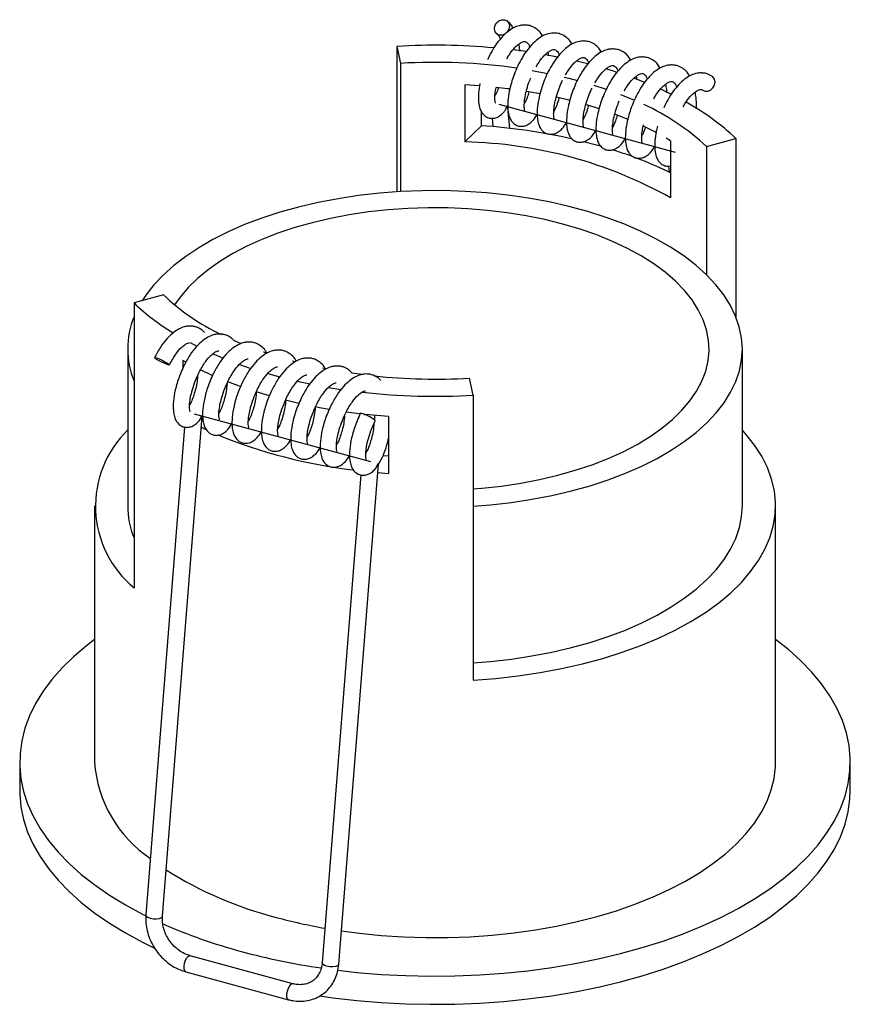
# Paper-space layout '_Trimétrica' of a CAD drawing. Header units: millimetres. Extents: x -101.9 to -51.9, y -0.1 to 59.2.
import ezdxf

# ---------------------------------------------------------------- set-up
doc = ezdxf.new("R2010")
doc.units = ezdxf.units.MM

psp = doc.layouts.new('_Trimétrica')

# ---------------------------------------------------------------- linework, layer by layer
at = {"color": 7, "linetype": 'Continuous', "lineweight": 25}
for p, q in [((-79.191, 57.57), (-79.191, 48.818)), ((-79.191, 57.57), (-78.967, 56.546)), ((-71.408, 57.252), (-72.194, 57.355)), ((-70.04, 57.008), (-70.077, 57.223)), ((-78.967, 56.546), (-78.967, 48.832)), ((-67.687, 56.512), (-68.38, 56.683)), ((-68.294, 56.661), (-68.308, 56.742)), ((-71.038, 56.117), (-70.112, 55.943)), ((-66.523, 56.168), (-66.539, 56.261)), ((-64.73, 55.55), (-64.77, 55.781)), ((-74.209, 55.191), (-75.091, 55.246)), ((-75.091, 55.246), (-75.091, 51.817)), ((-64.27, 55.398), (-64.92, 55.649)), ((-72.564, 53.968), (-72.55, 53.993)), ((-72.499, 53.81), (-72.511, 53.938)), ((-74.091, 52.794), (-74.091, 53.619)), ((-72.388, 52.635), (-72.484, 53.656)), ((-74.091, 52.794), (-75.091, 51.817)), ((-73.45, 53.248), (-73.402, 52.739)), ((-62.709, 51.881), (-62.974, 52.04)), ((-62.709, 51.881), (-62.709, 48.452)), ((-60.546, 51.54), (-58.779, 52.022)), ((-60.546, 51.54), (-60.546, 43.825)), ((-58.779, 52.022), (-58.779, 41.301)), ((-62.837, 50.363), (-62.803, 50.004)), ((-93.239, 42.616), (-95.006, 42.134)), ((-95.006, 42.134), (-95.006, 24.991)), ((-91.638, 39.743), (-91.231, 39.532)), ((-88.555, 39.682), (-89.004, 39.876)), ((-95.392, 39.364), (-95.392, 29.935)), ((-58.392, 29.935), (-58.392, 39.364)), ((-91.891, 38.566), (-92.075, 38.669)), ((-92.075, 38.669), (-92.075, 38.192)), ((-85.3, 38.591), (-85.479, 38.638)), ((-90.301, 37.777), (-91.011, 38.108)), ((-88.669, 38.436), (-87.981, 38.198)), ((-83.414, 38.162), (-83.666, 38.212)), ((-85.17, 37.419), (-84.423, 37.258)), ((-74.593, 36.586), (-74.818, 37.61)), ((-86.862, 36.538), (-87.657, 36.778)), ((-74.593, 36.586), (-74.593, 19.443)), ((-81.446, 35.469), (-82.233, 35.569)), ((-93.299, 5.233), (-90.907, 35.31)), ((-90.927, 35.277), (-90.872, 35.376)), ((-79.694, 35.304), (-79.694, 31.875)), ((-91.961, 34.667), (-94.296, 5.313)), ((-90.959, 34.654), (-90.719, 34.539)), ((-82.686, 2.349), (-80.294, 32.426)), ((-81.348, 31.783), (-83.683, 2.428)), ((-80.334, 31.926), (-79.694, 31.875)), ((-97.392, 29.935), (-97.392, 14.506)), ((-56.392, 14.506), (-56.392, 29.935)), ((-101.892, 14.506), (-101.892, 12.812)), ((-51.892, 12.812), (-51.892, 14.506)), ((-85.447, 1.177), (-91.638, 2.86)), ((-91.9, 1.895), (-85.71, 0.212))]:
    psp.add_line(p, q, dxfattribs=at)
at = {"color": 7, "linetype": 'Continuous'}
for p, q in [((-62.412, 51.178), (-73.025, 54.062)), ((-91.396, 35.47), (-80.783, 32.585))]:
    psp.add_line(p, q, dxfattribs=at)
at = {"color": 7, "linetype": 'Continuous', "lineweight": 25, "flags": 128}
for points in [[(-72.699, 59.17), (-72.552, 59.096), (-72.452, 58.963), (-72.415, 58.79), (-72.446, 58.605), (-72.541, 58.435), (-72.685, 58.306), (-72.856, 58.239), (-73.029, 58.242), (-73.176, 58.316), (-73.276, 58.45), (-73.313, 58.622), (-73.282, 58.807), (-73.187, 58.977), (-73.043, 59.106), (-72.871, 59.174), (-72.699, 59.17)], [(-69.513, 56.929), (-69.811, 56.987), (-70.263, 57.069)], [(-69.112, 55.723), (-68.839, 55.656), (-68.31, 55.519)], [(-65.943, 56.004), (-66.142, 56.068), (-66.603, 56.21)], [(-60.776, 54.936), (-60.647, 54.877), (-60.475, 54.873), (-60.303, 54.941), (-60.159, 55.07), (-60.064, 55.24), (-60.033, 55.425), (-60.07, 55.598), (-60.17, 55.731), (-60.192, 55.748)], [(-72.38, 55.004), (-72.52, 55.021), (-73.212, 55.101)], [(-67.338, 55.237), (-66.583, 54.99), (-66.571, 54.986)], [(-70.562, 54.716), (-71.263, 54.84), (-71.393, 54.861)], [(-68.775, 54.325), (-68.841, 54.342), (-69.579, 54.515)], [(-65.729, 54.676), (-65.529, 54.597), (-64.892, 54.33)], [(-62.653, 54.674), (-62.899, 54.794), (-63.305, 54.984)], [(-67.003, 53.816), (-67.687, 54.028), (-67.798, 54.061)], [(-65.265, 53.174), (-65.521, 53.279), (-66.058, 53.487)], [(-63.559, 52.369), (-63.582, 52.381), (-64.349, 52.767)], [(-66.857, 51.541), (-67.325, 51.672), (-67.947, 51.835)], [(-78.967, 48.832), (-80.238, 48.735), (-81.494, 48.592), (-82.727, 48.406), (-83.932, 48.175), (-85.102, 47.902), (-86.234, 47.588), (-87.32, 47.234), (-88.356, 46.842), (-89.336, 46.414), (-90.257, 45.952), (-91.113, 45.458), (-91.9, 44.935), (-92.615, 44.385), (-93.254, 43.81), (-93.814, 43.214), (-94.292, 42.6), (-94.511, 42.269)], [(-60.546, 43.825), (-61.195, 44.406), (-61.922, 44.962), (-62.723, 45.49), (-63.594, 45.988), (-64.531, 46.453), (-65.529, 46.883), (-66.583, 47.275), (-67.688, 47.629), (-68.839, 47.942), (-70.03, 48.212), (-71.254, 48.439), (-72.507, 48.62), (-73.781, 48.756), (-75.07, 48.845), (-76.369, 48.888), (-77.67, 48.883), (-78.967, 48.832)], [(-74.593, 30.948), (-74.068, 30.991), (-72.889, 31.119), (-71.731, 31.292), (-70.601, 31.507), (-69.505, 31.765), (-68.447, 32.063), (-67.435, 32.4), (-66.473, 32.774), (-65.567, 33.183), (-64.722, 33.625), (-63.941, 34.098), (-63.229, 34.599), (-62.59, 35.126), (-62.028, 35.675), (-61.545, 36.243), (-61.143, 36.829), (-60.826, 37.428), (-60.595, 38.037), (-60.45, 38.653), (-60.393, 39.273), (-60.424, 39.894), (-60.543, 40.511), (-60.75, 41.123), (-61.042, 41.725), (-61.419, 42.315), (-61.879, 42.888), (-62.418, 43.443), (-63.035, 43.977), (-63.726, 44.485), (-64.487, 44.967), (-65.314, 45.418), (-66.203, 45.837), (-67.149, 46.222), (-68.147, 46.57), (-69.192, 46.879), (-70.278, 47.149), (-71.399, 47.377), (-72.549, 47.562), (-73.722, 47.703), (-74.913, 47.8), (-76.114, 47.852), (-77.319, 47.859), (-78.522, 47.82), (-79.716, 47.736), (-80.895, 47.608), (-82.053, 47.435), (-83.183, 47.22), (-84.28, 46.962), (-85.337, 46.664), (-86.349, 46.327), (-87.311, 45.953), (-88.217, 45.544), (-89.063, 45.102), (-89.844, 44.629), (-90.555, 44.128), (-91.194, 43.601), (-91.757, 43.052), (-92.24, 42.484), (-92.567, 42.017)], [(-74.593, 29.909), (-73.546, 29.993), (-72.291, 30.135), (-71.058, 30.322), (-69.853, 30.552), (-68.682, 30.825), (-67.551, 31.139), (-66.464, 31.493), (-65.429, 31.885), (-64.448, 32.313), (-63.528, 32.775), (-62.672, 33.269), (-61.884, 33.792), (-61.169, 34.342), (-60.53, 34.917), (-59.97, 35.513), (-59.492, 36.127), (-59.098, 36.757), (-58.789, 37.4), (-58.568, 38.052), (-58.436, 38.71), (-58.392, 39.372), (-58.438, 40.034), (-58.573, 40.692), (-58.796, 41.344), (-59.107, 41.986), (-59.503, 42.616), (-59.984, 43.23), (-60.546, 43.825)], [(-87.024, 39.106), (-87.201, 39.166), (-87.207, 39.168)], [(-93.491, 38.765), (-93.318, 38.686), (-93.147, 38.597), (-93.003, 38.513), (-92.908, 38.445), (-92.876, 38.404), (-92.913, 38.397), (-93.013, 38.423), (-93.161, 38.481), (-93.333, 38.56), (-93.504, 38.648), (-93.648, 38.733), (-93.743, 38.801), (-93.775, 38.841), (-93.738, 38.849), (-93.638, 38.822), (-93.491, 38.765)], [(-90.26, 39.073), (-89.86, 38.901), (-89.648, 38.813)], [(-88.608, 37.099), (-88.886, 37.2), (-89.366, 37.384)], [(-86.959, 37.881), (-86.459, 37.74), (-86.241, 37.682)], [(-81.23, 37.815), (-81.278, 37.821), (-81.899, 37.906)], [(-83.304, 37.05), (-82.68, 36.949), (-82.534, 36.928)], [(-85.08, 36.083), (-85.174, 36.105), (-85.894, 36.277)], [(-83.261, 35.727), (-83.848, 35.831), (-84.089, 35.877)], [(-79.694, 35.304), (-81.101, 35.43), (-81.215, 35.442)], [(-74.593, 19.443), (-73.233, 19.546), (-71.889, 19.696), (-70.567, 19.892), (-69.274, 20.133), (-68.015, 20.418), (-66.796, 20.746), (-65.623, 21.115), (-64.5, 21.524), (-63.433, 21.971), (-62.427, 22.453), (-61.485, 22.97), (-60.613, 23.517), (-59.815, 24.094), (-59.093, 24.697), (-58.451, 25.323), (-57.892, 25.97), (-57.419, 26.635), (-57.033, 27.315), (-56.737, 28.007), (-56.531, 28.707), (-56.417, 29.413), (-56.395, 30.121), (-56.466, 30.828), (-56.628, 31.532), (-56.882, 32.228), (-57.225, 32.914), (-57.657, 33.586), (-58.176, 34.242), (-58.392, 34.483)], [(-79.694, 32.916), (-79.987, 32.941), (-80.023, 32.944)], [(-74.593, 20.48), (-73.546, 20.564), (-72.291, 20.706), (-71.058, 20.893), (-69.853, 21.123), (-68.682, 21.396), (-67.551, 21.71), (-66.464, 22.064), (-65.429, 22.456), (-64.448, 22.884), (-63.528, 23.346), (-62.672, 23.84), (-61.884, 24.363), (-61.169, 24.914), (-60.53, 25.488), (-59.97, 26.084), (-59.492, 26.698), (-59.098, 27.328), (-58.789, 27.971), (-58.568, 28.623), (-58.436, 29.282), (-58.392, 29.935)], [(-97.392, 21.875), (-97.879, 21.502), (-98.647, 20.85), (-99.339, 20.175), (-99.951, 19.48), (-100.483, 18.768), (-100.932, 18.04), (-101.296, 17.301), (-101.575, 16.551), (-101.767, 15.795), (-101.871, 15.033), (-101.888, 14.27), (-101.817, 13.508), (-101.659, 12.749), (-101.413, 11.997), (-101.081, 11.253), (-100.665, 10.521), (-100.165, 9.802), (-99.583, 9.1), (-98.921, 8.418), (-98.182, 7.756), (-97.368, 7.119), (-96.483, 6.507), (-95.528, 5.923), (-94.508, 5.37), (-94.322, 5.275)], [(-82.75, 1.988), (-81.593, 1.859), (-80.131, 1.738), (-78.656, 1.662), (-77.176, 1.631), (-75.694, 1.645), (-74.217, 1.704), (-72.749, 1.808), (-71.296, 1.956), (-69.863, 2.149), (-68.454, 2.385), (-67.074, 2.664), (-65.73, 2.985), (-64.424, 3.345), (-63.162, 3.745), (-61.949, 4.183), (-60.788, 4.657), (-59.683, 5.166), (-58.639, 5.707), (-57.659, 6.28), (-56.747, 6.881), (-55.905, 7.509), (-55.137, 8.162), (-54.446, 8.837), (-53.833, 9.531), (-53.301, 10.244), (-52.853, 10.971), (-52.488, 11.711), (-52.21, 12.46), (-52.018, 13.217), (-51.913, 13.978), (-51.896, 14.741), (-51.967, 15.503), (-52.126, 16.262), (-52.371, 17.015), (-52.703, 17.758), (-53.12, 18.491), (-53.62, 19.209), (-54.202, 19.911), (-54.863, 20.594), (-55.602, 21.255), (-56.392, 21.875)], [(-82.527, 4.354), (-81.441, 4.211), (-80.124, 4.079), (-78.793, 3.993), (-77.454, 3.951), (-76.112, 3.955), (-74.774, 4.004), (-73.445, 4.098), (-72.131, 4.236), (-70.837, 4.419), (-69.569, 4.644), (-68.332, 4.912), (-67.132, 5.221), (-65.974, 5.569), (-64.863, 5.956), (-63.803, 6.38), (-62.799, 6.838), (-61.856, 7.329), (-60.977, 7.851), (-60.166, 8.402), (-59.426, 8.978), (-58.762, 9.578), (-58.175, 10.2), (-57.668, 10.839), (-57.244, 11.495), (-56.903, 12.163), (-56.649, 12.841), (-56.481, 13.527), (-56.4, 14.216), (-56.392, 14.506)], [(-101.892, 12.812), (-101.888, 12.577), (-101.817, 11.814), (-101.659, 11.056), (-101.413, 10.303), (-101.081, 9.559), (-100.665, 8.827), (-100.165, 8.109), (-99.583, 7.407), (-98.921, 6.724), (-98.182, 6.063), (-97.368, 5.425), (-96.483, 4.813), (-95.528, 4.229), (-94.508, 3.676), (-93.817, 3.336)], [(-83.802, 0.438), (-83.04, 0.332), (-81.593, 0.166), (-80.131, 0.045), (-78.656, -0.032), (-77.176, -0.063), (-75.694, -0.049), (-74.217, 0.01), (-72.749, 0.114), (-71.296, 0.263), (-69.863, 0.456), (-68.454, 0.692), (-67.074, 0.971), (-65.73, 1.291), (-64.424, 1.652), (-63.162, 2.052), (-61.949, 2.49), (-60.788, 2.964), (-59.683, 3.472), (-58.639, 4.014), (-57.659, 4.586), (-56.747, 5.187), (-55.905, 5.816), (-55.137, 6.468), (-54.446, 7.143), (-53.833, 7.838), (-53.301, 8.55), (-52.853, 9.277), (-52.488, 10.017), (-52.21, 10.767), (-52.018, 11.523), (-51.913, 12.285), (-51.892, 12.812)], [(-94.296, 5.313), (-94.274, 5.246), (-94.18, 5.173), (-94.028, 5.115), (-93.842, 5.081), (-93.648, 5.076), (-93.478, 5.102), (-93.356, 5.153), (-93.301, 5.222), (-93.299, 5.233)], [(-91.9, 1.895), (-91.958, 1.941), (-91.996, 2.056), (-92, 2.22), (-91.968, 2.407), (-91.906, 2.59), (-91.824, 2.741), (-91.733, 2.836), (-91.647, 2.862), (-91.638, 2.86)], [(-82.686, 2.349), (-82.688, 2.338), (-82.743, 2.268), (-82.864, 2.217), (-83.035, 2.192), (-83.229, 2.197), (-83.415, 2.231), (-83.567, 2.289), (-83.66, 2.362), (-83.683, 2.428)], [(-85.71, 0.212), (-85.767, 0.259), (-85.805, 0.373), (-85.809, 0.537), (-85.777, 0.725), (-85.716, 0.908), (-85.633, 1.058), (-85.542, 1.154), (-85.456, 1.179), (-85.448, 1.178)]]:
    psp.add_lwpolyline(points, dxfattribs=at)
at = {"color": 7, "linetype": 'Continuous', "lineweight": 25}
for centre, radius, start, end in [((-76.893, 18.087), 39.55, 84.84228, 93.33095), ((-76.89, 21.299), 35.309, 81.98364, 93.37192), ((-70.181, 41.237), 14.107, 46.91617, 65.46224), ((-68.763, 41.492), 14.511, 46.52594, 61.22723), ((-76.603, 16.452), 36.429, 77.32869, 86.04571), ((-75.628, 25.382), 26.441, 60.75353, 88.83744), ((-73.641, 27.496), 24.981, 64.04799, 72.74773), ((-85.32, 52.307), 14.046, 226.40357, 238.47951), ((-83.73, 52.761), 13.904, 226.85376, 244.27394), ((-90.299, 39.364), 5.09, 157.62984, 202.37016), ((-76.892, 73.142), 35.593, 264.10032, 273.34097), ((-76.89, 75.975), 39.456, 263.63814, 273.33719), ((-81.381, 34.97), 0.509, 57.61676, 91.23374), ((-81.467, 34.096), 1.352, 44.04808, 74.61802), ((-90.962, 29.91), 6.368, 134.08733, 230.57387), ((-78.056, 63.326), 31.466, 247.86034, 263.09246), ((-90.267, 29.95), 5.125, 180.16932, 202.38953), ((-89.722, 15.084), 7.692, 184.31142, 235.97392), ((-80.709, 27.575), 23.133, 237.67872, 255.60564), ((-80.192, 34.38), 32.362, 246.11727, 255.01614), ((-77.778, 37.291), 33.275, 254.87615, 260.06744), ((-77.791, 43.075), 41.382, 254.91747, 261.7242)]:
    psp.add_arc(centre, radius, start, end, dxfattribs=at)
for points, knots in [([(-70.805, 58.633), (-70.908, 58.694), (-71.098, 58.806), (-71.372, 58.856), (-71.611, 58.855), (-71.879, 58.807), (-72.176, 58.689), (-72.501, 58.475), (-72.838, 58.168), (-73.171, 57.759), (-73.476, 57.28), (-73.647, 56.928), (-73.728, 56.76)], [0, 0, 0, 0, 0.10431, 0.19163, 0.261311, 0.31439, 0.414621, 0.518518, 0.632638, 0.755634, 0.883406, 1, 1, 1, 1]), ([(-72.18, 58.671), (-72.23, 58.749), (-72.345, 58.929), (-72.491, 59.047), (-72.574, 59.113)], [0, 0, 0, 0, 0.435092, 1, 1, 1, 1]), ([(-73.154, 58.299), (-73.092, 58.248), (-73.018, 58.186), (-72.963, 58.032), (-72.954, 58.006)], [0, 0, 0, 0, 0.830627, 1, 1, 1, 1]), ([(-68.642, 57.71), (-68.693, 57.788), (-68.811, 57.967), (-69.022, 58.16), (-69.333, 58.323), (-69.602, 58.376), (-69.843, 58.374), (-70.111, 58.327), (-70.407, 58.209), (-70.732, 57.995), (-71.069, 57.687), (-71.403, 57.278), (-71.706, 56.797), (-71.96, 56.297), (-72.153, 55.823), (-72.307, 55.348), (-72.437, 54.827), (-72.519, 54.252), (-72.515, 53.739), (-72.44, 53.366), (-72.331, 53.127), (-72.176, 52.936), (-71.967, 52.801), (-71.733, 52.745), (-71.454, 52.782), (-71.222, 52.903), (-70.973, 53.113), (-70.817, 53.348), (-70.731, 53.478)], [0, 0, 0, 0, 0.029771, 0.068424, 0.108, 0.14113, 0.167567, 0.187706, 0.225734, 0.265153, 0.308451, 0.355117, 0.403594, 0.448366, 0.488009, 0.524289, 0.568136, 0.620945, 0.678827, 0.726276, 0.760035, 0.785993, 0.814228, 0.84392, 0.875035, 0.907526, 0.949032, 1, 1, 1, 1]), ([(-70.411, 58.19), (-70.461, 58.269), (-70.576, 58.449), (-70.723, 58.566), (-70.805, 58.633)], [0, 0, 0, 0, 0.435092, 1, 1, 1, 1]), ([(-72.568, 56.824), (-72.525, 56.898), (-72.362, 57.18), (-72.105, 57.487), (-71.858, 57.704), (-71.659, 57.825), (-71.558, 57.858), (-71.448, 57.857), (-71.407, 57.832), (-71.385, 57.818)], [0, 0, 0, 0, 0.086969, 0.329677, 0.449934, 0.570466, 0.743892, 0.861081, 1, 1, 1, 1]), ([(-71.786, 57.282), (-71.787, 57.316), (-71.791, 57.466), (-71.822, 57.6), (-71.846, 57.703)], [0, 0, 0, 0, 0.2297754, 1, 1, 1, 1]), ([(-71.385, 57.818), (-71.324, 57.767), (-71.249, 57.705), (-71.195, 57.551), (-71.185, 57.525)], [0, 0, 0, 0, 0.830627, 1, 1, 1, 1]), ([(-66.873, 57.229), (-66.924, 57.307), (-67.042, 57.486), (-67.253, 57.679), (-67.564, 57.843), (-67.834, 57.895), (-68.074, 57.893), (-68.342, 57.846), (-68.638, 57.728), (-68.963, 57.514), (-69.3, 57.206), (-69.634, 56.797), (-69.938, 56.316), (-70.191, 55.816), (-70.384, 55.342), (-70.538, 54.867), (-70.669, 54.346), (-70.75, 53.772), (-70.746, 53.258), (-70.671, 52.885), (-70.562, 52.646), (-70.408, 52.456), (-70.199, 52.32), (-69.964, 52.264), (-69.685, 52.302), (-69.453, 52.423), (-69.204, 52.632), (-69.048, 52.867), (-68.962, 52.997)], [0, 0, 0, 0, 0.029771, 0.068424, 0.108, 0.14113, 0.167567, 0.187706, 0.225734, 0.265153, 0.308451, 0.355117, 0.403594, 0.448366, 0.488009, 0.524289, 0.568136, 0.620945, 0.678827, 0.726276, 0.760035, 0.785993, 0.814228, 0.84392, 0.875035, 0.907526, 0.949032, 1, 1, 1, 1]), ([(-70.8, 56.343), (-70.756, 56.417), (-70.593, 56.699), (-70.336, 57.006), (-70.09, 57.223), (-69.89, 57.344), (-69.79, 57.378), (-69.679, 57.376), (-69.639, 57.351), (-69.617, 57.338)], [0, 0, 0, 0, 0.086969, 0.329677, 0.449934, 0.570466, 0.743892, 0.861081, 1, 1, 1, 1]), ([(-69.617, 57.338), (-69.555, 57.286), (-69.48, 57.224), (-69.426, 57.071), (-69.416, 57.044)], [0, 0, 0, 0, 0.830627, 1, 1, 1, 1]), ([(-69.031, 55.862), (-68.988, 55.937), (-68.824, 56.219), (-68.567, 56.526), (-68.321, 56.742), (-68.121, 56.863), (-68.021, 56.897), (-67.91, 56.896), (-67.87, 56.87), (-67.848, 56.857)], [0, 0, 0, 0, 0.086969, 0.3296771, 0.4499338, 0.5704661, 0.743892, 0.8610813, 1, 1, 1, 1]), ([(-65.104, 56.748), (-65.155, 56.826), (-65.273, 57.005), (-65.485, 57.198), (-65.795, 57.362), (-66.065, 57.414), (-66.305, 57.413), (-66.573, 57.365), (-66.869, 57.247), (-67.194, 57.033), (-67.531, 56.725), (-67.865, 56.317), (-68.169, 55.835), (-68.423, 55.335), (-68.616, 54.862), (-68.77, 54.387), (-68.9, 53.866), (-68.981, 53.291), (-68.977, 52.777), (-68.902, 52.405), (-68.793, 52.166), (-68.639, 51.975), (-68.43, 51.84), (-68.195, 51.783), (-67.916, 51.821), (-67.684, 51.942), (-67.435, 52.152), (-67.279, 52.387), (-67.193, 52.516)], [0, 0, 0, 0, 0.029771, 0.068424, 0.108, 0.14113, 0.167567, 0.187706, 0.225734, 0.265153, 0.308451, 0.355117, 0.403594, 0.448366, 0.488009, 0.524289, 0.568136, 0.620945, 0.678827, 0.726276, 0.760035, 0.785993, 0.814228, 0.84392, 0.875035, 0.907526, 0.949032, 1, 1, 1, 1]), ([(-63.335, 56.267), (-63.387, 56.345), (-63.504, 56.525), (-63.716, 56.717), (-64.026, 56.881), (-64.296, 56.933), (-64.536, 56.932), (-64.804, 56.885), (-65.1, 56.766), (-65.426, 56.552), (-65.762, 56.245), (-66.096, 55.836), (-66.4, 55.354), (-66.654, 54.854), (-66.847, 54.381), (-67.001, 53.906), (-67.131, 53.385), (-67.212, 52.81), (-67.208, 52.297), (-67.133, 51.924), (-67.024, 51.685), (-66.87, 51.494), (-66.661, 51.359), (-66.426, 51.302), (-66.147, 51.34), (-65.915, 51.461), (-65.666, 51.671), (-65.51, 51.906), (-65.424, 52.035)], [0, 0, 0, 0, 0.029771, 0.068424, 0.108, 0.14113, 0.167567, 0.187706, 0.225734, 0.265153, 0.308451, 0.355117, 0.403594, 0.448366, 0.488009, 0.524289, 0.568136, 0.620945, 0.678827, 0.726276, 0.760035, 0.785993, 0.814228, 0.84392, 0.875035, 0.907526, 0.949032, 1, 1, 1, 1]), ([(-67.848, 56.857), (-67.786, 56.805), (-67.711, 56.744), (-67.657, 56.59), (-67.648, 56.564)], [0, 0, 0, 0, 0.830627, 1, 1, 1, 1]), ([(-67.262, 55.381), (-67.219, 55.456), (-67.055, 55.738), (-66.799, 56.045), (-66.552, 56.261), (-66.352, 56.382), (-66.252, 56.416), (-66.141, 56.415), (-66.101, 56.39), (-66.079, 56.376)], [0, 0, 0, 0, 0.086969, 0.329677, 0.449934, 0.570466, 0.743892, 0.861081, 1, 1, 1, 1]), ([(-66.079, 56.376), (-66.017, 56.325), (-65.943, 56.263), (-65.888, 56.109), (-65.879, 56.083)], [0, 0, 0, 0, 0.8306268, 1, 1, 1, 1]), ([(-61.961, 56.229), (-62.064, 56.29), (-62.254, 56.402), (-62.528, 56.452), (-62.767, 56.451), (-63.035, 56.404), (-63.331, 56.286), (-63.657, 56.072), (-63.993, 55.764), (-64.327, 55.355), (-64.631, 54.874), (-64.885, 54.374), (-65.078, 53.9), (-65.232, 53.425), (-65.362, 52.904), (-65.443, 52.329), (-65.44, 51.816), (-65.364, 51.443), (-65.255, 51.204), (-65.101, 51.013), (-64.892, 50.878), (-64.658, 50.822), (-64.378, 50.86), (-64.147, 50.98), (-63.898, 51.19), (-63.742, 51.425), (-63.656, 51.555)], [0, 0, 0, 0, 0.042483, 0.078046, 0.106425, 0.128043, 0.168865, 0.211179, 0.257657, 0.30775, 0.359789, 0.407848, 0.450403, 0.489348, 0.536416, 0.593104, 0.655237, 0.706171, 0.742409, 0.770274, 0.800583, 0.832456, 0.865856, 0.900733, 0.945288, 1, 1, 1, 1]), ([(-71.492, 53.689), (-71.491, 53.69), (-71.487, 53.692), (-71.515, 53.804), (-71.524, 54.047), (-71.494, 54.422), (-71.402, 54.868), (-71.279, 55.302), (-71.17, 55.572), (-71.124, 55.683)], [0, 0, 0, 0, 0.056235, 0.185287, 0.353498, 0.533589, 0.711214, 0.881002, 1, 1, 1, 1]), ([(-65.493, 54.901), (-65.45, 54.975), (-65.286, 55.257), (-65.03, 55.564), (-64.783, 55.781), (-64.584, 55.902), (-64.483, 55.935), (-64.372, 55.934), (-64.332, 55.909), (-64.31, 55.895)], [0, 0, 0, 0, 0.086969, 0.329677, 0.449934, 0.570466, 0.743892, 0.861081, 1, 1, 1, 1]), ([(-64.31, 55.895), (-64.248, 55.844), (-64.174, 55.782), (-64.119, 55.628), (-64.11, 55.602)], [0, 0, 0, 0, 0.830627, 1, 1, 1, 1]), ([(-60.192, 55.748), (-60.295, 55.809), (-60.485, 55.921), (-60.759, 55.972), (-60.998, 55.97), (-61.266, 55.923), (-61.563, 55.805), (-61.888, 55.591), (-62.225, 55.283), (-62.558, 54.874), (-62.863, 54.396), (-63.034, 54.044), (-63.115, 53.876)], [0, 0, 0, 0, 0.10431, 0.19163, 0.261311, 0.31439, 0.414621, 0.518518, 0.632638, 0.755634, 0.883406, 1, 1, 1, 1]), ([(-61.567, 55.787), (-61.617, 55.865), (-61.732, 56.045), (-61.878, 56.163), (-61.961, 56.229)], [0, 0, 0, 0, 0.435092, 1, 1, 1, 1]), ([(-74.19, 55.333), (-74.223, 55.139), (-74.291, 54.727), (-74.283, 54.22), (-74.209, 53.847), (-74.1, 53.608), (-73.945, 53.417), (-73.736, 53.282), (-73.502, 53.225), (-73.223, 53.264), (-72.993, 53.379), (-72.853, 53.512), (-72.776, 53.586)], [0, 0, 0, 0, 0.136347, 0.289458, 0.414973, 0.504274, 0.57294, 0.647627, 0.726171, 0.808478, 0.894424, 1, 1, 1, 1]), ([(-73.261, 54.17), (-73.26, 54.171), (-73.256, 54.173), (-73.285, 54.284), (-73.291, 54.53), (-73.275, 54.82), (-73.229, 55.033), (-73.216, 55.093)], [0, 0, 0, 0, 0.093131, 0.306856, 0.585432, 0.883684, 1, 1, 1, 1]), ([(-69.723, 53.208), (-69.722, 53.209), (-69.718, 53.212), (-69.746, 53.323), (-69.755, 53.567), (-69.725, 53.941), (-69.634, 54.388), (-69.494, 54.859), (-69.35, 55.248), (-69.243, 55.46), (-69.209, 55.527)], [0, 0, 0, 0, 0.050254, 0.165582, 0.315904, 0.476842, 0.635577, 0.787308, 0.932124, 1, 1, 1, 1]), ([(-63.724, 54.42), (-63.681, 54.494), (-63.517, 54.776), (-63.261, 55.083), (-63.014, 55.3), (-62.815, 55.421), (-62.714, 55.455), (-62.604, 55.453), (-62.563, 55.428), (-62.541, 55.415)], [0, 0, 0, 0, 0.086969, 0.329677, 0.449934, 0.570466, 0.743892, 0.861081, 1, 1, 1, 1]), ([(-62.938, 54.782), (-62.939, 54.849), (-62.943, 55.032), (-62.979, 55.196), (-63.001, 55.3)], [0, 0, 0, 0, 0.366643, 1, 1, 1, 1]), ([(-62.541, 55.415), (-62.479, 55.363), (-62.405, 55.301), (-62.35, 55.148), (-62.341, 55.122)], [0, 0, 0, 0, 0.830627, 1, 1, 1, 1]), ([(-73.08, 55.075), (-73.088, 55.05), (-73.14, 54.885), (-73.213, 54.719), (-73.271, 54.619), (-73.281, 54.602)], [0, 0, 0, 0, 0.126286, 0.85291, 1, 1, 1, 1]), ([(-71.236, 54.827), (-71.268, 54.723), (-71.344, 54.477), (-71.444, 54.238), (-71.502, 54.138), (-71.512, 54.122)], [0, 0, 0, 0, 0.377575, 0.895215, 1, 1, 1, 1]), ([(-67.954, 52.728), (-67.953, 52.728), (-67.949, 52.731), (-67.978, 52.843), (-67.987, 53.086), (-67.956, 53.46), (-67.865, 53.907), (-67.725, 54.378), (-67.58, 54.77), (-67.471, 54.985), (-67.436, 55.055)], [0, 0, 0, 0, 0.050118, 0.165134, 0.315049, 0.475552, 0.633857, 0.785177, 0.929601, 1, 1, 1, 1]), ([(-61.955, 53.939), (-61.912, 54.014), (-61.749, 54.296), (-61.492, 54.603), (-61.245, 54.819), (-61.046, 54.94), (-60.945, 54.974), (-60.835, 54.973), (-60.794, 54.948), (-60.772, 54.934)], [0, 0, 0, 0, 0.086969, 0.329677, 0.449934, 0.570466, 0.743892, 0.861081, 1, 1, 1, 1]), ([(-61.161, 53.814), (-61.158, 53.855), (-61.144, 54.09), (-61.158, 54.436), (-61.212, 54.714), (-61.233, 54.819)], [0, 0, 0, 0, 0.1167318, 0.6656967, 1, 1, 1, 1]), ([(-72.778, 53.588), (-72.751, 53.614), (-72.673, 53.686), (-72.615, 53.801), (-72.581, 53.894), (-72.57, 53.931), (-72.566, 53.951), (-72.564, 53.962), (-72.564, 53.967), (-72.564, 53.968)], [0, 0, 0, 0, 0.2516745, 0.7097787, 0.8493567, 0.9261712, 0.9675023, 0.9917374, 1, 1, 1, 1]), ([(-72.55, 53.993), (-72.55, 53.991), (-72.549, 53.986), (-72.543, 53.974), (-72.521, 53.957), (-72.517, 53.946), (-72.514, 53.938)], [0, 0, 0, 0, 0.028871, 0.072786, 0.278337, 1, 1, 1, 1]), ([(-69.432, 54.461), (-69.433, 54.457), (-69.469, 54.3), (-69.567, 54.034), (-69.675, 53.757), (-69.733, 53.658), (-69.743, 53.641)], [0, 0, 0, 0, 0.011379, 0.453632, 0.908019, 1, 1, 1, 1]), ([(-67.66, 53.994), (-67.662, 53.985), (-67.699, 53.824), (-67.798, 53.553), (-67.907, 53.277), (-67.965, 53.177), (-67.974, 53.16)], [0, 0, 0, 0, 0.024988, 0.461153, 0.909285, 1, 1, 1, 1]), ([(-66.185, 52.247), (-66.184, 52.248), (-66.18, 52.25), (-66.209, 52.362), (-66.218, 52.605), (-66.187, 52.98), (-66.095, 53.426), (-65.967, 53.877), (-65.85, 54.165), (-65.797, 54.295)], [0, 0, 0, 0, 0.0551756, 0.1817978, 0.346841, 0.523541, 0.6978212, 0.8644115, 1, 1, 1, 1]), ([(-65.921, 53.413), (-65.956, 53.299), (-66.034, 53.043), (-66.138, 52.796), (-66.196, 52.696), (-66.205, 52.679)], [0, 0, 0, 0, 0.398199, 0.898687, 1, 1, 1, 1]), ([(-64.417, 51.766), (-64.415, 51.767), (-64.412, 51.77), (-64.44, 51.881), (-64.448, 52.125), (-64.425, 52.464), (-64.365, 52.734), (-64.339, 52.849)], [0, 0, 0, 0, 0.084268, 0.277653, 0.529718, 0.799585, 1, 1, 1, 1]), ([(-63.5, 52.765), (-63.527, 52.663), (-63.608, 52.355), (-63.672, 51.849), (-63.671, 51.335), (-63.595, 50.962), (-63.487, 50.723), (-63.332, 50.532), (-63.124, 50.399), (-62.913, 50.341), (-62.769, 50.368), (-62.709, 50.379)], [0, 0, 0, 0, 0.080094, 0.243689, 0.422995, 0.569984, 0.674564, 0.754978, 0.842443, 0.934425, 1, 1, 1, 1]), ([(-64.229, 52.694), (-64.239, 52.662), (-64.293, 52.488), (-64.369, 52.316), (-64.427, 52.215), (-64.437, 52.199)], [0, 0, 0, 0, 0.1603103, 0.8586382, 1, 1, 1, 1]), ([(-90.773, 40.359), (-90.816, 40.406), (-90.933, 40.532), (-91.14, 40.643), (-91.371, 40.72), (-91.565, 40.746), (-91.776, 40.74), (-92.023, 40.693), (-92.323, 40.567), (-92.67, 40.334), (-93.034, 39.984), (-93.428, 39.488), (-93.655, 39.066), (-93.774, 38.844)], [0, 0, 0, 0, 0.051929, 0.140209, 0.20225, 0.264267, 0.31194, 0.382529, 0.489045, 0.590998, 0.709746, 0.847506, 1, 1, 1, 1]), ([(-92.877, 38.402), (-92.746, 38.64), (-92.514, 39.063), (-92.166, 39.458), (-91.921, 39.646), (-91.746, 39.732), (-91.697, 39.728), (-91.671, 39.726)], [0, 0, 0, 0, 0.310985, 0.552251, 0.730074, 0.857816, 1, 1, 1, 1]), ([(-89.002, 39.876), (-89.046, 39.924), (-89.163, 40.051), (-89.371, 40.162), (-89.602, 40.24), (-89.797, 40.265), (-90.007, 40.26), (-90.254, 40.212), (-90.554, 40.087), (-90.901, 39.853), (-91.265, 39.504), (-91.659, 39.007), (-91.886, 38.585), (-92.005, 38.363)], [0, 0, 0, 0, 0.052611, 0.140828, 0.202824, 0.264797, 0.312436, 0.382973, 0.489413, 0.591293, 0.709955, 0.847616, 1, 1, 1, 1]), ([(-87.01, 39.113), (-87.041, 39.166), (-87.136, 39.33), (-87.351, 39.533), (-87.601, 39.683), (-87.833, 39.759), (-88.028, 39.785), (-88.238, 39.779), (-88.485, 39.731), (-88.785, 39.606), (-89.132, 39.372), (-89.496, 39.023), (-89.89, 38.526), (-90.117, 38.104), (-90.236, 37.882)], [0, 0, 0, 0, 0.044305, 0.137361, 0.217687, 0.274137, 0.330566, 0.373943, 0.43817, 0.535088, 0.627854, 0.735901, 0.861248, 1, 1, 1, 1]), ([(-91.108, 37.921), (-90.977, 38.159), (-90.745, 38.583), (-90.397, 38.977), (-90.153, 39.165), (-89.982, 39.249), (-89.934, 39.246), (-89.911, 39.245)], [0, 0, 0, 0, 0.315234, 0.559796, 0.740049, 0.869536, 1, 1, 1, 1]), ([(-85.242, 38.632), (-85.272, 38.685), (-85.367, 38.849), (-85.582, 39.052), (-85.832, 39.203), (-86.064, 39.278), (-86.259, 39.304), (-86.469, 39.298), (-86.716, 39.25), (-87.016, 39.125), (-87.363, 38.892), (-87.727, 38.542), (-88.121, 38.046), (-88.348, 37.623), (-88.468, 37.402)], [0, 0, 0, 0, 0.044305, 0.137361, 0.217687, 0.274137, 0.330566, 0.373943, 0.43817, 0.535088, 0.627854, 0.735901, 0.861248, 1, 1, 1, 1]), ([(-89.864, 35.096), (-89.863, 35.096), (-89.859, 35.097), (-89.907, 35.239), (-89.907, 35.509), (-89.858, 35.902), (-89.767, 36.329), (-89.6, 36.858), (-89.324, 37.508), (-88.973, 38.098), (-88.628, 38.497), (-88.384, 38.685), (-88.213, 38.769), (-88.166, 38.766), (-88.142, 38.764)], [0, 0, 0, 0, 0.017194, 0.087493, 0.199855, 0.273338, 0.35702, 0.45354, 0.561492, 0.699724, 0.806967, 0.88601, 0.942791, 1, 1, 1, 1]), ([(-83.473, 38.151), (-83.503, 38.204), (-83.598, 38.368), (-83.813, 38.572), (-84.063, 38.722), (-84.295, 38.797), (-84.49, 38.823), (-84.701, 38.817), (-84.948, 38.77), (-85.248, 38.644), (-85.594, 38.411), (-85.959, 38.062), (-86.352, 37.565), (-86.579, 37.143), (-86.699, 36.921)], [0, 0, 0, 0, 0.044305, 0.137361, 0.217687, 0.274137, 0.330566, 0.373943, 0.43817, 0.535088, 0.627854, 0.735901, 0.861248, 1, 1, 1, 1]), ([(-92.005, 38.363), (-92.132, 38.078), (-92.373, 37.532), (-92.578, 36.729), (-92.661, 36.066), (-92.648, 35.572), (-92.567, 35.232), (-92.44, 34.951), (-92.191, 34.715), (-91.902, 34.637), (-91.634, 34.657), (-91.406, 34.765), (-91.263, 34.857), (-91.192, 34.945), (-91.189, 34.949)], [0, 0, 0, 0, 0.144184, 0.27549, 0.395306, 0.50142, 0.585058, 0.64741, 0.749765, 0.80514, 0.863391, 0.921931, 0.996626, 1, 1, 1, 1]), ([(-91.633, 35.577), (-91.632, 35.577), (-91.627, 35.578), (-91.676, 35.72), (-91.676, 35.99), (-91.627, 36.383), (-91.536, 36.81), (-91.371, 37.342), (-91.199, 37.721), (-91.108, 37.921)], [0, 0, 0, 0, 0.030622, 0.155823, 0.355935, 0.486806, 0.635842, 0.807741, 1, 1, 1, 1]), ([(-88.095, 34.615), (-88.094, 34.616), (-88.09, 34.616), (-88.139, 34.759), (-88.138, 35.028), (-88.089, 35.421), (-87.998, 35.849), (-87.831, 36.378), (-87.555, 37.028), (-87.204, 37.618), (-86.86, 38.016), (-86.615, 38.204), (-86.444, 38.288), (-86.397, 38.285), (-86.373, 38.283)], [0, 0, 0, 0, 0.017194, 0.087493, 0.199855, 0.273338, 0.35702, 0.45354, 0.561492, 0.699724, 0.806967, 0.88601, 0.942791, 1, 1, 1, 1]), ([(-81.893, 37.919), (-81.947, 37.979), (-82.075, 38.119), (-82.296, 38.24), (-82.526, 38.317), (-82.721, 38.342), (-82.932, 38.337), (-83.179, 38.289), (-83.479, 38.164), (-83.826, 37.93), (-84.19, 37.581), (-84.583, 37.084), (-84.811, 36.662), (-84.93, 36.44)], [0, 0, 0, 0, 0.065091, 0.152146, 0.213325, 0.274481, 0.321493, 0.391101, 0.496138, 0.596676, 0.713776, 0.849623, 1, 1, 1, 1]), ([(-91.18, 37.753), (-91.194, 37.597), (-91.22, 37.298), (-91.324, 36.876), (-91.436, 36.497), (-91.554, 36.188), (-91.631, 36.045), (-91.663, 35.986)], [0, 0, 0, 0, 0.222897, 0.424543, 0.634357, 0.849442, 1, 1, 1, 1]), ([(-90.236, 37.882), (-90.363, 37.597), (-90.605, 37.051), (-90.809, 36.248), (-90.892, 35.585), (-90.879, 35.091), (-90.798, 34.752), (-90.671, 34.47), (-90.422, 34.234), (-90.133, 34.156), (-89.866, 34.178), (-89.636, 34.279), (-89.408, 34.464), (-89.225, 34.67), (-89.126, 34.853), (-89.103, 34.895)], [0, 0, 0, 0, 0.128931, 0.246346, 0.353487, 0.448375, 0.523165, 0.578922, 0.670449, 0.719965, 0.772055, 0.824402, 0.891195, 0.974355, 1, 1, 1, 1]), ([(-88.468, 37.402), (-88.594, 37.116), (-88.836, 36.571), (-89.04, 35.767), (-89.124, 35.105), (-89.11, 34.611), (-89.029, 34.271), (-88.902, 33.989), (-88.653, 33.754), (-88.364, 33.675), (-88.097, 33.697), (-87.867, 33.799), (-87.639, 33.984), (-87.456, 34.189), (-87.357, 34.372), (-87.334, 34.415)], [0, 0, 0, 0, 0.128931, 0.246346, 0.353487, 0.448375, 0.523165, 0.578922, 0.670449, 0.719965, 0.772055, 0.824402, 0.891195, 0.974355, 1, 1, 1, 1]), ([(-86.326, 34.135), (-86.326, 34.135), (-86.321, 34.136), (-86.37, 34.278), (-86.369, 34.548), (-86.32, 34.941), (-86.229, 35.368), (-86.062, 35.897), (-85.786, 36.547), (-85.435, 37.137), (-85.091, 37.536), (-84.846, 37.723), (-84.675, 37.807), (-84.628, 37.804), (-84.604, 37.803)], [0, 0, 0, 0, 0.017194, 0.087493, 0.199855, 0.273338, 0.35702, 0.45354, 0.561492, 0.699724, 0.806967, 0.88601, 0.942791, 1, 1, 1, 1]), ([(-84.558, 33.654), (-84.557, 33.654), (-84.552, 33.655), (-84.601, 33.797), (-84.6, 34.067), (-84.551, 34.46), (-84.461, 34.887), (-84.293, 35.416), (-84.018, 36.066), (-83.666, 36.656), (-83.322, 37.055), (-83.077, 37.242), (-82.907, 37.327), (-82.859, 37.323), (-82.835, 37.322)], [0, 0, 0, 0, 0.0171938, 0.0874931, 0.199855, 0.2733376, 0.3570203, 0.4535402, 0.5614921, 0.6997245, 0.8069672, 0.8860096, 0.9427906, 1, 1, 1, 1]), ([(-80.16, 37.474), (-80.203, 37.521), (-80.32, 37.648), (-80.527, 37.759), (-80.758, 37.836), (-80.952, 37.862), (-81.163, 37.856), (-81.41, 37.808), (-81.71, 37.683), (-82.057, 37.45), (-82.421, 37.1), (-82.815, 36.603), (-83.042, 36.181), (-83.161, 35.959)], [0, 0, 0, 0, 0.051929, 0.140209, 0.20225, 0.264267, 0.31194, 0.382529, 0.489045, 0.590998, 0.709746, 0.847506, 1, 1, 1, 1]), ([(-89.411, 37.273), (-89.425, 37.116), (-89.451, 36.818), (-89.555, 36.395), (-89.668, 36.016), (-89.785, 35.707), (-89.862, 35.564), (-89.894, 35.505)], [0, 0, 0, 0, 0.222897, 0.424543, 0.634357, 0.849442, 1, 1, 1, 1]), ([(-87.642, 36.792), (-87.656, 36.635), (-87.683, 36.337), (-87.786, 35.914), (-87.899, 35.535), (-88.017, 35.227), (-88.093, 35.083), (-88.125, 35.025)], [0, 0, 0, 0, 0.222897, 0.424543, 0.634357, 0.849442, 1, 1, 1, 1]), ([(-86.699, 36.921), (-86.825, 36.635), (-87.067, 36.09), (-87.271, 35.287), (-87.355, 34.624), (-87.341, 34.13), (-87.26, 33.79), (-87.134, 33.508), (-86.885, 33.273), (-86.596, 33.194), (-86.328, 33.216), (-86.098, 33.318), (-85.87, 33.503), (-85.687, 33.709), (-85.588, 33.891), (-85.565, 33.934)], [0, 0, 0, 0, 0.128931, 0.246346, 0.353487, 0.448375, 0.523165, 0.578922, 0.670449, 0.719965, 0.772055, 0.824402, 0.891195, 0.974355, 1, 1, 1, 1]), ([(-82.789, 33.173), (-82.788, 33.173), (-82.783, 33.174), (-82.832, 33.316), (-82.832, 33.586), (-82.783, 33.979), (-82.692, 34.406), (-82.524, 34.935), (-82.249, 35.586), (-81.898, 36.175), (-81.553, 36.574), (-81.308, 36.762), (-81.138, 36.846), (-81.09, 36.843), (-81.066, 36.841)], [0, 0, 0, 0, 0.017194, 0.087493, 0.199855, 0.273338, 0.35702, 0.45354, 0.561492, 0.699724, 0.806967, 0.88601, 0.942791, 1, 1, 1, 1]), ([(-85.874, 36.311), (-85.887, 36.154), (-85.914, 35.856), (-86.017, 35.434), (-86.13, 35.054), (-86.248, 34.746), (-86.325, 34.603), (-86.356, 34.544)], [0, 0, 0, 0, 0.222897, 0.424543, 0.634357, 0.849442, 1, 1, 1, 1]), ([(-84.93, 36.44), (-85.056, 36.155), (-85.298, 35.609), (-85.502, 34.806), (-85.586, 34.143), (-85.573, 33.649), (-85.491, 33.309), (-85.365, 33.028), (-85.116, 32.792), (-84.827, 32.713), (-84.559, 32.736), (-84.33, 32.837), (-84.101, 33.022), (-83.918, 33.228), (-83.819, 33.41), (-83.796, 33.453)], [0, 0, 0, 0, 0.128931, 0.246346, 0.353487, 0.448375, 0.523165, 0.578922, 0.670449, 0.719965, 0.772055, 0.824402, 0.891195, 0.974355, 1, 1, 1, 1]), ([(-84.097, 35.898), (-84.112, 35.719), (-84.14, 35.397), (-84.248, 34.953), (-84.361, 34.574), (-84.479, 34.265), (-84.556, 34.122), (-84.587, 34.063)], [0, 0, 0, 0, 0.247411, 0.442696, 0.645891, 0.854191, 1, 1, 1, 1]), ([(-83.161, 35.959), (-83.288, 35.674), (-83.529, 35.129), (-83.733, 34.325), (-83.817, 33.662), (-83.804, 33.168), (-83.723, 32.829), (-83.596, 32.547), (-83.347, 32.312), (-83.058, 32.233), (-82.791, 32.255), (-82.561, 32.356), (-82.333, 32.541), (-82.149, 32.747), (-82.051, 32.93), (-82.027, 32.973)], [0, 0, 0, 0, 0.128931, 0.246346, 0.353487, 0.448375, 0.523165, 0.578922, 0.670449, 0.719965, 0.772055, 0.824402, 0.891195, 0.974355, 1, 1, 1, 1]), ([(-91.188, 34.949), (-91.185, 34.951), (-91.109, 35.003), (-91.037, 35.119), (-90.975, 35.241), (-90.952, 35.297), (-90.941, 35.324), (-90.935, 35.342), (-90.93, 35.351), (-90.926, 35.355), (-90.92, 35.353), (-90.909, 35.333), (-90.912, 35.32), (-90.915, 35.311)], [0, 0, 0, 0, 0.01768, 0.397867, 0.574635, 0.630536, 0.671178, 0.704975, 0.718648, 0.729953, 0.747143, 0.82696, 1, 1, 1, 1]), ([(-82.336, 35.35), (-82.35, 35.193), (-82.376, 34.895), (-82.479, 34.472), (-82.592, 34.093), (-82.71, 33.784), (-82.787, 33.641), (-82.818, 33.582)], [0, 0, 0, 0, 0.222897, 0.424543, 0.634357, 0.849442, 1, 1, 1, 1]), ([(-81.392, 35.479), (-81.519, 35.193), (-81.76, 34.648), (-81.965, 33.845), (-82.048, 33.182), (-82.035, 32.688), (-81.954, 32.348), (-81.827, 32.066), (-81.578, 31.831), (-81.289, 31.752), (-81.021, 31.773), (-80.793, 31.881), (-80.65, 31.973), (-80.579, 32.061), (-80.575, 32.065)], [0, 0, 0, 0, 0.144185, 0.27549, 0.395307, 0.501422, 0.58506, 0.647413, 0.749768, 0.805142, 0.863395, 0.921934, 0.99663, 1, 1, 1, 1]), ([(-81.02, 32.692), (-81.019, 32.693), (-81.014, 32.693), (-81.063, 32.836), (-81.063, 33.105), (-81.014, 33.499), (-80.923, 33.925), (-80.758, 34.457), (-80.586, 34.836), (-80.495, 35.037)], [0, 0, 0, 0, 0.030622, 0.155823, 0.355935, 0.486806, 0.635842, 0.807741, 1, 1, 1, 1]), ([(-80.533, 35.393), (-80.529, 35.332), (-80.521, 35.236), (-80.536, 35.131), (-80.541, 35.092)], [0, 0, 0, 0, 0.626914, 1, 1, 1, 1]), ([(-80.567, 34.869), (-80.581, 34.712), (-80.607, 34.414), (-80.711, 33.992), (-80.823, 33.612), (-80.941, 33.304), (-81.018, 33.161), (-81.05, 33.102)], [0, 0, 0, 0, 0.222897, 0.424543, 0.634357, 0.849442, 1, 1, 1, 1]), ([(-80.314, 32.392), (-80.232, 32.528), (-80.071, 32.792), (-79.882, 33.278), (-79.758, 33.674), (-79.708, 33.903), (-79.694, 33.969)], [0, 0, 0, 0, 0.323568, 0.631961, 0.894197, 1, 1, 1, 1]), ([(-80.575, 32.065), (-80.572, 32.067), (-80.496, 32.118), (-80.424, 32.235), (-80.362, 32.357), (-80.339, 32.413), (-80.328, 32.44), (-80.322, 32.458), (-80.317, 32.467), (-80.313, 32.47), (-80.307, 32.469), (-80.296, 32.449), (-80.299, 32.436), (-80.302, 32.426)], [0, 0, 0, 0, 0.017435, 0.397469, 0.574873, 0.630703, 0.671268, 0.704922, 0.718557, 0.729835, 0.746932, 0.826202, 1, 1, 1, 1]), ([(-94.296, 5.313), (-94.301, 5.226), (-94.313, 4.987), (-94.276, 4.586), (-94.165, 4.121), (-93.985, 3.67), (-93.741, 3.244), (-93.44, 2.856), (-93.09, 2.514), (-92.697, 2.231), (-92.297, 2.02), (-92.025, 1.934), (-91.9, 1.895)], [0, 0, 0, 0, 0.059739, 0.165103, 0.270813, 0.376899, 0.483243, 0.589778, 0.696468, 0.803272, 0.910113, 1, 1, 1, 1]), ([(-91.638, 2.86), (-91.692, 2.876), (-91.858, 2.926), (-92.133, 3.06), (-92.446, 3.281), (-92.724, 3.557), (-92.958, 3.877), (-93.138, 4.227), (-93.257, 4.592), (-93.311, 4.934), (-93.303, 5.142), (-93.299, 5.233)], [0, 0, 0, 0, 0.058862, 0.180831, 0.3024, 0.423486, 0.54429, 0.664872, 0.785252, 0.905489, 1, 1, 1, 1]), ([(-83.683, 2.428), (-83.689, 2.373), (-83.707, 2.203), (-83.783, 1.94), (-83.929, 1.662), (-84.128, 1.432), (-84.377, 1.257), (-84.671, 1.145), (-84.997, 1.105), (-85.262, 1.131), (-85.413, 1.169), (-85.447, 1.177)], [0, 0, 0, 0, 0.059794, 0.183416, 0.308247, 0.43588, 0.567068, 0.700745, 0.832763, 0.961512, 1, 1, 1, 1]), ([(-85.71, 0.212), (-85.626, 0.192), (-85.394, 0.136), (-85.01, 0.105), (-84.572, 0.144), (-84.156, 0.26), (-83.776, 0.449), (-83.44, 0.705), (-83.158, 1.019), (-82.935, 1.383), (-82.778, 1.788), (-82.708, 2.118), (-82.69, 2.308), (-82.686, 2.349)], [0, 0, 0, 0, 0.058669, 0.162196, 0.265282, 0.367441, 0.468677, 0.569231, 0.669481, 0.769793, 0.870584, 0.972101, 1, 1, 1, 1])]:
    psp.add_open_spline(points, degree=3, knots=knots, dxfattribs=at)

doc.saveas('drawing.dxf')
